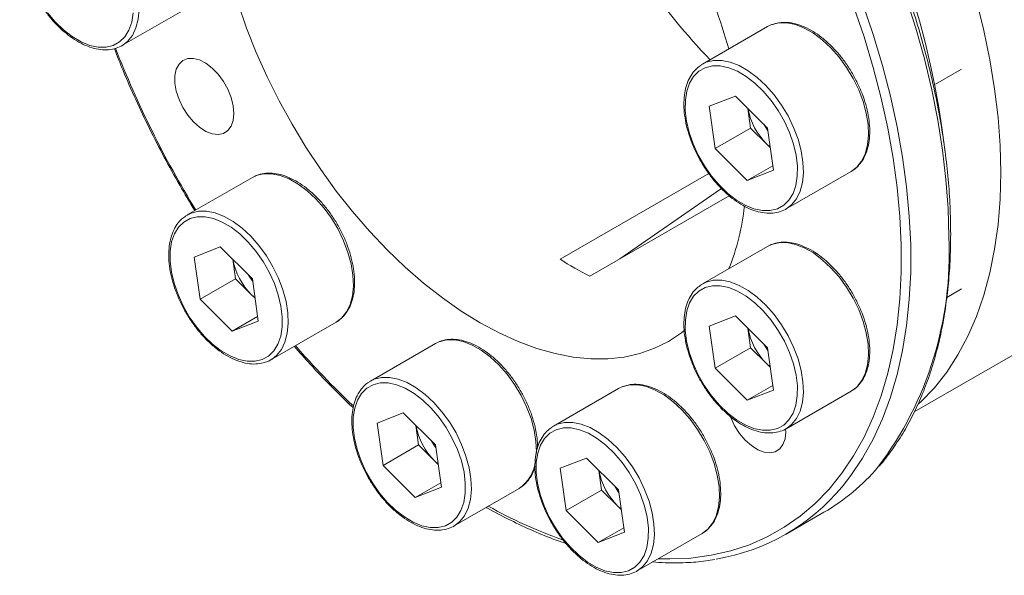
# Model space of a CAD drawing. Header units: millimetres. Extents: x -363 to 1072, y 1435 to 2763.
# Tile 12 of 15: x 437 to 467, y 2706 to 2723. Entities that reach past the tile are written whole.
import ezdxf

# ---------------------------------------------------------------- set-up
doc = ezdxf.new("R2010")
doc.units = ezdxf.units.MM
doc.header["$LTSCALE"] = 5

msp = doc.modelspace()

# ---------------------------------------------------------------- linework, layer by layer
at = {"color": 7, "linetype": 'Continuous', "lineweight": 15}
for p, q in [((440.3955, 2722.0438), (442.3401, 2723.1664)), ((459.688, 2722.6108), (457.7434, 2721.4882)), ((459.8014, 2722.6654), (459.7675, 2722.6512)), ((440.4276, 2722.0633), (440.3955, 2722.0438)), ((457.7041, 2721.4641), (457.8569, 2721.5428)), ((464.7062, 2720.8891), (465.4885, 2721.3407)), ((457.9458, 2720.2288), (458.7276, 2720.5351)), ((458.7276, 2720.5351), (459.6867, 2719.5785)), ((458.1232, 2718.9657), (457.9458, 2720.2288)), ((459.1838, 2719.578), (459.1018, 2720.1618)), ((459.1838, 2719.578), (458.1232, 2718.9657)), ((459.6634, 2719.0997), (459.1838, 2719.578)), ((459.5743, 2719.6906), (459.6985, 2719.4945)), ((459.6867, 2719.5785), (459.864, 2718.3154)), ((459.0823, 2718.0091), (458.1232, 2718.9657)), ((459.7673, 2719.0042), (459.6634, 2719.0997)), ((459.7687, 2718.9947), (459.6634, 2719.0997)), ((459.8452, 2718.4495), (459.0823, 2718.0091)), ((459.864, 2718.3154), (459.0823, 2718.0091)), ((444.2934, 2718.1019), (442.3488, 2716.9793)), ((444.4068, 2718.1565), (444.3729, 2718.1423)), ((453.4889, 2715.6557), (457.9304, 2718.2197)), ((460.2432, 2717.158), (462.1878, 2718.2806)), ((458.5422, 2717.5524), (454.3728, 2715.1454)), ((460.2753, 2717.1775), (460.2432, 2717.158)), ((442.3095, 2716.9552), (442.4623, 2717.0339)), ((442.5512, 2715.7199), (443.333, 2716.0262)), ((443.333, 2716.0262), (444.2921, 2715.0696)), ((459.688, 2716.0388), (457.7434, 2714.9162)), ((459.8014, 2716.0933), (459.7675, 2716.0792)), ((442.7286, 2714.4568), (442.5512, 2715.7199)), ((443.7892, 2715.0691), (443.7073, 2715.6529)), ((443.7892, 2715.0691), (442.7286, 2714.4568)), ((444.2688, 2714.5908), (443.7892, 2715.0691)), ((444.1797, 2715.1817), (444.3039, 2714.9856)), ((444.2921, 2715.0696), (444.4694, 2713.8065)), ((457.7041, 2714.8921), (457.8569, 2714.9708)), ((464.0743, 2711.0874), (470.6137, 2714.8625)), ((465.0431, 2714.5116), (465.4885, 2714.7687)), ((444.3727, 2714.4953), (444.2688, 2714.5908)), ((444.3741, 2714.4858), (444.2688, 2714.5908)), ((443.6877, 2713.5002), (442.7286, 2714.4568)), ((444.4506, 2713.9406), (443.6877, 2713.5002)), ((457.9458, 2713.6567), (458.7276, 2713.9631)), ((458.7276, 2713.9631), (459.6867, 2713.0064)), ((444.4694, 2713.8065), (443.6877, 2713.5002)), ((444.8486, 2712.6491), (446.7932, 2713.7717)), ((458.1232, 2712.3937), (457.9458, 2713.6567)), ((459.1838, 2713.006), (459.1018, 2713.5898)), ((449.7641, 2713.1322), (447.8196, 2712.0097)), ((449.8776, 2713.1868), (449.8437, 2713.1726)), ((459.1838, 2713.006), (458.1232, 2712.3937)), ((459.6634, 2712.5277), (459.1838, 2713.006)), ((459.5743, 2713.1186), (459.6985, 2712.9225)), ((459.6867, 2713.0064), (459.864, 2711.7434)), ((444.8807, 2712.6686), (444.8486, 2712.6491)), ((459.7673, 2712.4322), (459.6634, 2712.5277)), ((459.7687, 2712.4227), (459.6634, 2712.5277)), ((459.0823, 2711.4371), (458.1232, 2712.3937)), ((447.7803, 2711.9855), (447.933, 2712.0642)), ((455.3483, 2711.8401), (455.3144, 2711.8259)), ((459.8452, 2711.8775), (459.0823, 2711.4371)), ((455.2349, 2711.7855), (453.2903, 2710.6629)), ((459.864, 2711.7434), (459.0823, 2711.4371)), ((460.2432, 2710.586), (462.1878, 2711.7085)), ((448.022, 2710.7502), (448.8037, 2711.0565)), ((448.8037, 2711.0565), (449.7629, 2710.0999)), ((448.1993, 2709.4871), (448.022, 2710.7502)), ((449.26, 2710.0994), (449.178, 2710.6832)), ((453.251, 2710.6388), (453.4038, 2710.7175)), ((460.2312, 2710.4951), (460.2287, 2710.5735)), ((460.2753, 2710.6055), (460.2432, 2710.586)), ((449.26, 2710.0994), (448.1993, 2709.4871)), ((449.7395, 2709.6211), (449.26, 2710.0994)), ((449.6505, 2710.212), (449.7746, 2710.0159)), ((449.7629, 2710.0999), (449.9402, 2708.8368)), ((449.1584, 2708.5305), (448.1993, 2709.4871)), ((449.8435, 2709.5256), (449.7395, 2709.6211)), ((449.8448, 2709.5161), (449.7395, 2709.6211)), ((453.4927, 2709.4035), (454.2745, 2709.7098)), ((454.2745, 2709.7098), (455.2336, 2708.7532)), ((453.6701, 2708.1404), (453.4927, 2709.4035)), ((454.7307, 2708.7527), (454.6488, 2709.3365)), ((449.9214, 2708.9709), (449.1584, 2708.5305)), ((449.9402, 2708.8368), (449.1584, 2708.5305)), ((450.3194, 2707.6794), (452.2639, 2708.802)), ((454.7307, 2708.7527), (453.6701, 2708.1404)), ((455.2103, 2708.2744), (454.7307, 2708.7527)), ((455.1212, 2708.8653), (455.2454, 2708.6692)), ((455.2336, 2708.7532), (455.411, 2707.4901)), ((454.6292, 2707.1838), (453.6701, 2708.1404)), ((455.3142, 2708.1789), (455.2103, 2708.2744)), ((455.3156, 2708.1694), (455.2103, 2708.2744)), ((460.2431, 2707.4324), (461.3745, 2708.0855)), ((450.3515, 2707.6989), (450.3194, 2707.6794)), ((455.3921, 2707.6242), (454.6292, 2707.1838)), ((455.411, 2707.4901), (454.6292, 2707.1838)), ((455.7901, 2706.3327), (457.7347, 2707.4553)), ((455.8222, 2706.3522), (455.7901, 2706.3327))]:
    msp.add_line(p, q, dxfattribs=at)
at = {"color": 8, "linetype": 'Continuous', "lineweight": 15}
for p, q in [((459.7675, 2722.6512), (459.688, 2722.6108)), ((444.3729, 2718.1423), (444.2934, 2718.1019)), ((459.7675, 2716.0792), (459.688, 2716.0388)), ((449.8437, 2713.1726), (449.7641, 2713.1322)), ((455.3144, 2711.8259), (455.2349, 2711.7855))]:
    msp.add_line(p, q, dxfattribs=at)
at = {"color": 8, "linetype": 'Continuous', "lineweight": 15, "flags": 128}
for points in [[(438.0092, 2726.4286), (438.2292, 2726.4836), (438.4707, 2726.4853), (438.728, 2726.4336), (438.9951, 2726.3298), (439.2658, 2726.1762), (439.5336, 2725.9766), (439.7923, 2725.7355), (440.0359, 2725.4586), (440.2586, 2725.1525), (440.4552, 2724.8242), (440.6211, 2724.4815), (440.7524, 2724.1324), (440.8461, 2723.7851), (440.8999, 2723.4478), (440.9126, 2723.1283), (440.8839, 2722.8341), (440.8144, 2722.5721), (440.7059, 2722.3485), (440.5607, 2722.1685), (440.4276, 2722.0633)], [(462.5267, 2723.3098), (462.8419, 2722.3799), (463.1199, 2721.452), (463.3599, 2720.5291), (463.5611, 2719.6142), (463.7228, 2718.7102), (463.8445, 2717.82), (463.9259, 2716.9465), (463.9667, 2716.0925), (463.9667, 2715.2606), (463.9259, 2714.4536), (463.8445, 2713.674), (463.7228, 2712.9244), (463.5611, 2712.2072), (463.3599, 2711.5245), (463.1199, 2710.8787), (462.8419, 2710.2718), (462.5267, 2709.7058), (462.1754, 2709.1824), (461.9162, 2708.8514)], [(465.1031, 2716.3267), (465.0827, 2717.17), (465.0216, 2718.0341), (464.92, 2718.9163), (464.7783, 2719.8138), (464.5967, 2720.7236), (464.3761, 2721.6428), (464.117, 2722.5686), (463.8202, 2723.4979)], [(456.4199, 2706.6963), (456.7689, 2706.6903), (457.3957, 2706.7194), (458.0023, 2706.8005), (458.5868, 2706.9334), (459.1473, 2707.1174), (459.682, 2707.3522), (460.1893, 2707.6369), (460.6675, 2707.9706), (461.115, 2708.3523), (461.5304, 2708.7807), (461.9125, 2709.2545), (462.2599, 2709.7721), (462.5716, 2710.3318), (462.8465, 2710.932), (463.0838, 2711.5706), (463.2828, 2712.2457), (463.4427, 2712.955), (463.5631, 2713.6963), (463.6436, 2714.4671), (463.6839, 2715.2652), (463.6839, 2716.0878), (463.6436, 2716.9324), (463.5631, 2717.7962), (463.4427, 2718.6764), (463.2828, 2719.5704), (463.0838, 2720.4751), (462.8465, 2721.3877), (462.5716, 2722.3053), (462.2599, 2723.225)], [(462.1878, 2718.2806), (462.3529, 2718.4053), (462.4981, 2718.5853), (462.6067, 2718.8089), (462.6761, 2719.0708), (462.7048, 2719.365), (462.6921, 2719.6845), (462.6383, 2720.0219), (462.5447, 2720.3692), (462.4133, 2720.7183), (462.2474, 2721.061), (462.0508, 2721.3892), (461.8281, 2721.6954), (461.5845, 2721.9722), (461.3258, 2722.2133), (461.058, 2722.413), (460.7873, 2722.5665), (460.5202, 2722.6703), (460.2629, 2722.722), (460.0214, 2722.7204), (459.8014, 2722.6654)], [(457.8569, 2721.5428), (458.0769, 2721.5978), (458.3184, 2721.5995), (458.5757, 2721.5478), (458.8428, 2721.444), (459.1134, 2721.2904), (459.3812, 2721.0908), (459.64, 2720.8497), (459.8835, 2720.5728), (460.1062, 2720.2667), (460.3028, 2719.9384), (460.4688, 2719.5957), (460.6001, 2719.2466), (460.6938, 2718.8993), (460.7476, 2718.562), (460.7603, 2718.2425), (460.7316, 2717.9483), (460.6621, 2717.6863), (460.5535, 2717.4627), (460.4084, 2717.2827), (460.2753, 2717.1775)], [(446.7932, 2713.7717), (446.9583, 2713.8964), (447.1035, 2714.0764), (447.2121, 2714.3), (447.2815, 2714.5619), (447.3102, 2714.8561), (447.2975, 2715.1756), (447.2437, 2715.513), (447.1501, 2715.8603), (447.0187, 2716.2094), (446.8528, 2716.5521), (446.6562, 2716.8803), (446.4335, 2717.1865), (446.1899, 2717.4633), (445.9312, 2717.7044), (445.6634, 2717.9041), (445.3927, 2718.0576), (445.1256, 2718.1614), (444.8683, 2718.2131), (444.6268, 2718.2115), (444.4068, 2718.1565)], [(442.4623, 2717.0339), (442.6823, 2717.0889), (442.9238, 2717.0906), (443.1811, 2717.0389), (443.4482, 2716.9351), (443.7188, 2716.7815), (443.9866, 2716.5819), (444.2454, 2716.3408), (444.4889, 2716.0639), (444.7116, 2715.7578), (444.9083, 2715.4295), (445.0742, 2715.0868), (445.2055, 2714.7377), (445.2992, 2714.3904), (445.353, 2714.0531), (445.3657, 2713.7336), (445.337, 2713.4394), (445.2675, 2713.1774), (445.1589, 2712.9538), (445.0138, 2712.7738), (444.8807, 2712.6686)], [(462.1878, 2711.7085), (462.3529, 2711.8333), (462.4981, 2712.0133), (462.6067, 2712.2369), (462.6761, 2712.4988), (462.7048, 2712.793), (462.6921, 2713.1125), (462.6383, 2713.4499), (462.5447, 2713.7972), (462.4133, 2714.1463), (462.2474, 2714.4889), (462.0508, 2714.8172), (461.8281, 2715.1234), (461.5845, 2715.4002), (461.3258, 2715.6413), (461.058, 2715.841), (460.7873, 2715.9945), (460.5202, 2716.0983), (460.2629, 2716.15), (460.0214, 2716.1483), (459.8014, 2716.0933)], [(457.8569, 2714.9708), (458.0769, 2715.0258), (458.3184, 2715.0274), (458.5757, 2714.9758), (458.8428, 2714.8719), (459.1134, 2714.7184), (459.3812, 2714.5188), (459.64, 2714.2777), (459.8835, 2714.0008), (460.1062, 2713.6947), (460.3028, 2713.3664), (460.4688, 2713.0237), (460.6001, 2712.6746), (460.6938, 2712.3273), (460.7476, 2711.99), (460.7603, 2711.6705), (460.7316, 2711.3763), (460.6621, 2711.1143), (460.5535, 2710.8907), (460.4084, 2710.7107), (460.2753, 2710.6055)], [(452.7787, 2709.8287), (452.781, 2709.8864), (452.7683, 2710.2059), (452.7145, 2710.5433), (452.6208, 2710.8906), (452.4895, 2711.2397), (452.3236, 2711.5824), (452.1269, 2711.9106), (451.9042, 2712.2168), (451.6607, 2712.4937), (451.402, 2712.7347), (451.1341, 2712.9344), (450.8635, 2713.0879), (450.5964, 2713.1917), (450.3391, 2713.2434), (450.0976, 2713.2418), (449.8776, 2713.1868)], [(447.933, 2712.0642), (448.153, 2712.1192), (448.3945, 2712.1209), (448.6519, 2712.0692), (448.919, 2711.9654), (449.1896, 2711.8118), (449.4574, 2711.6122), (449.7161, 2711.3711), (449.9597, 2711.0942), (450.1824, 2710.7881), (450.379, 2710.4598), (450.5449, 2710.1171), (450.6763, 2709.768), (450.7699, 2709.4207), (450.8238, 2709.0834), (450.8365, 2708.7639), (450.8077, 2708.4697), (450.7383, 2708.2077), (450.6297, 2707.9841), (450.4846, 2707.8041), (450.3515, 2707.6989)], [(457.7347, 2707.4553), (457.8999, 2707.58), (458.045, 2707.76), (458.1536, 2707.9836), (458.223, 2708.2455), (458.2518, 2708.5397), (458.2391, 2708.8592), (458.1852, 2709.1966), (458.0916, 2709.5439), (457.9602, 2709.893), (457.7943, 2710.2357), (457.5977, 2710.5639), (457.375, 2710.8701), (457.1314, 2711.1469), (456.8727, 2711.388), (456.6049, 2711.5877), (456.3343, 2711.7412), (456.0672, 2711.845), (455.8098, 2711.8967), (455.5683, 2711.8951), (455.3483, 2711.8401)], [(453.4038, 2710.7175), (453.6238, 2710.7725), (453.8653, 2710.7742), (454.1226, 2710.7225), (454.3897, 2710.6187), (454.6603, 2710.4651), (454.9282, 2710.2655), (455.1869, 2710.0244), (455.4305, 2709.7475), (455.6532, 2709.4414), (455.8498, 2709.1131), (456.0157, 2708.7704), (456.147, 2708.4213), (456.2407, 2708.074), (456.2945, 2707.7367), (456.3072, 2707.4172), (456.2785, 2707.123), (456.209, 2706.861), (456.1005, 2706.6374), (455.9553, 2706.4574), (455.8222, 2706.3522)]]:
    msp.add_lwpolyline(points, dxfattribs=at)
at = {"color": 7, "linetype": 'Continuous', "lineweight": 15, "flags": 128}
for points in [[(443.8663, 2723.3009), (444.1205, 2722.5678), (444.4103, 2721.8365), (444.7341, 2721.1109), (445.0905, 2720.3946), (445.4774, 2719.6913), (445.893, 2719.0045), (446.3352, 2718.3378), (446.8016, 2717.6946), (447.29, 2717.078), (447.7978, 2716.4914), (448.3224, 2715.9376), (448.8612, 2715.4194), (449.4115, 2714.9396), (449.9703, 2714.5006), (450.5349, 2714.1045), (451.1024, 2713.7535), (451.6699, 2713.4493), (452.2345, 2713.1935), (452.7934, 2712.9873), (453.3436, 2712.8318), (453.8824, 2712.7279), (454.407, 2712.6759), (454.9148, 2712.6763), (455.4032, 2712.729), (455.8696, 2712.8337), (456.3118, 2712.9899), (456.7274, 2713.1968), (457.1144, 2713.4534), (457.2107, 2713.5286)], [(466.6588, 2718.2453), (466.6383, 2719.0597), (466.5772, 2719.8949), (466.4754, 2720.748), (466.3335, 2721.6161), (466.1519, 2722.4961), (465.9312, 2723.385)], [(438.1675, 2723.0268), (438.4012, 2722.7514), (438.6512, 2722.5106), (438.9111, 2722.3104), (439.1746, 2722.1556), (439.4352, 2722.0502), (439.6865, 2721.9966), (439.9224, 2721.9963), (440.1369, 2722.0492), (440.3248, 2722.154), (440.4815, 2722.3082), (440.6032, 2722.5079), (440.6868, 2722.7482), (440.7303, 2723.0233)], [(443.7414, 2720.0145), (443.7207, 2720.2459), (443.6597, 2720.4902), (443.5611, 2720.7362), (443.4297, 2720.9724), (443.2715, 2721.1875), (443.0939, 2721.3717), (442.9053, 2721.5163), (442.7145, 2721.6145), (442.5303, 2721.6618), (442.3615, 2721.6559), (442.2158, 2721.5971), (442.1001, 2721.4882), (442.0199, 2721.3342), (441.9788, 2721.1424), (441.9788, 2720.9217), (442.0199, 2720.6824), (442.1001, 2720.4358), (442.2158, 2720.1933), (442.3615, 2719.9663), (442.5303, 2719.7654), (442.7145, 2719.6001), (442.9053, 2719.478), (443.0939, 2719.4048), (443.2715, 2719.384), (443.4297, 2719.4165), (443.5611, 2719.5009), (443.6597, 2719.6331), (443.7207, 2719.807), (443.7414, 2720.0145)], [(457.8253, 2721.3808), (457.6374, 2721.276), (457.4806, 2721.1218), (457.359, 2720.9221), (457.2754, 2720.6818), (457.2319, 2720.4067), (457.2296, 2720.1037), (457.2686, 2719.7803), (457.3479, 2719.4443), (457.4655, 2719.1041), (457.6186, 2718.768), (457.8033, 2718.4443), (458.0151, 2718.141), (458.2489, 2717.8656), (458.4988, 2717.6248), (458.7587, 2717.4246), (459.0223, 2717.2698), (459.2829, 2717.1644), (459.5342, 2717.1108), (459.77, 2717.1105), (459.9845, 2717.1634), (460.1725, 2717.2682), (460.3292, 2717.4224), (460.4509, 2717.6221), (460.5345, 2717.8624), (460.5779, 2718.1375), (460.5802, 2718.4405), (460.5412, 2718.7639), (460.4619, 2719.0999), (460.3443, 2719.4401), (460.1913, 2719.7762), (460.0066, 2720.0999), (459.7947, 2720.4032), (459.5609, 2720.6786), (459.311, 2720.9194), (459.0511, 2721.1196), (458.7876, 2721.2744), (458.527, 2721.3798), (458.2756, 2721.4334), (458.0398, 2721.4337), (457.8253, 2721.3808)], [(464.2046, 2711.3259), (464.2726, 2711.3899), (464.6747, 2711.8129), (465.0429, 2712.2817), (465.3757, 2712.7946), (465.6722, 2713.3498), (465.9312, 2713.9455), (466.1519, 2714.5796), (466.3335, 2715.2499), (466.4754, 2715.9541), (466.5772, 2716.6898), (466.6383, 2717.4544), (466.6588, 2718.2453)], [(458.308, 2717.7684), (458.1554, 2717.6627), (455.2698, 2715.6632)], [(442.4307, 2716.8719), (442.2428, 2716.7671), (442.086, 2716.6129), (441.9644, 2716.4132), (441.8808, 2716.1729), (441.8373, 2715.8978), (441.8351, 2715.5948), (441.874, 2715.2714), (441.9533, 2714.9354), (442.0709, 2714.5952), (442.224, 2714.2591), (442.4087, 2713.9354), (442.6205, 2713.6321), (442.8543, 2713.3567), (443.1042, 2713.1159), (443.3641, 2712.9157), (443.6277, 2712.7609), (443.8883, 2712.6555), (444.1396, 2712.6019), (444.3754, 2712.6016), (444.59, 2712.6545), (444.7779, 2712.7593), (444.9346, 2712.9135), (445.0563, 2713.1132), (445.1399, 2713.3535), (445.1833, 2713.6286), (445.1856, 2713.9316), (445.1466, 2714.255), (445.0674, 2714.591), (444.9497, 2714.9312), (444.7967, 2715.2673), (444.612, 2715.591), (444.4001, 2715.8943), (444.1663, 2716.1697), (443.9164, 2716.4105), (443.6565, 2716.6107), (443.393, 2716.7655), (443.1324, 2716.8709), (442.8811, 2716.9245), (442.6452, 2716.9248), (442.4307, 2716.8719)], [(457.8253, 2714.8088), (457.6374, 2714.704), (457.4806, 2714.5498), (457.359, 2714.3501), (457.2754, 2714.1097), (457.2319, 2713.8347), (457.2296, 2713.5317), (457.2686, 2713.2082), (457.3479, 2712.8723), (457.4655, 2712.532), (457.6186, 2712.196), (457.8033, 2711.8723), (458.0151, 2711.569), (458.2489, 2711.2936), (458.4988, 2711.0528), (458.7587, 2710.8525), (459.0223, 2710.6978), (459.2829, 2710.5924), (459.5342, 2710.5388), (459.77, 2710.5385), (459.9845, 2710.5914), (460.1725, 2710.6962), (460.3292, 2710.8504), (460.4509, 2711.0501), (460.5345, 2711.2904), (460.5779, 2711.5655), (460.5802, 2711.8685), (460.5412, 2712.1919), (460.4619, 2712.5279), (460.3443, 2712.8681), (460.1913, 2713.2042), (460.0066, 2713.5279), (459.7947, 2713.8311), (459.5609, 2714.1066), (459.311, 2714.3474), (459.0511, 2714.5476), (458.7876, 2714.7024), (458.527, 2714.8078), (458.2756, 2714.8613), (458.0398, 2714.8617), (457.8253, 2714.8088)], [(447.9015, 2711.9022), (447.7135, 2711.7974), (447.5568, 2711.6432), (447.4351, 2711.4435), (447.3515, 2711.2032), (447.3081, 2710.9281), (447.3058, 2710.6251), (447.3448, 2710.3017), (447.4241, 2709.9657), (447.5417, 2709.6255), (447.6947, 2709.2894), (447.8795, 2708.9657), (448.0913, 2708.6624), (448.3251, 2708.387), (448.575, 2708.1462), (448.8349, 2707.946), (449.0984, 2707.7912), (449.359, 2707.6858), (449.6104, 2707.6322), (449.8462, 2707.6319), (450.0607, 2707.6848), (450.2487, 2707.7896), (450.4054, 2707.9438), (450.527, 2708.1435), (450.6106, 2708.3838), (450.6541, 2708.6589), (450.6564, 2708.9619), (450.6174, 2709.2853), (450.5381, 2709.6213), (450.4205, 2709.9615), (450.2674, 2710.2976), (450.0827, 2710.6213), (449.8709, 2710.9246), (449.6371, 2711.2), (449.3872, 2711.4408), (449.1273, 2711.641), (448.8638, 2711.7958), (448.6031, 2711.9012), (448.3518, 2711.9548), (448.116, 2711.9551), (447.9015, 2711.9022)], [(458.5806, 2710.9401), (458.59, 2710.9164), (458.7056, 2710.6739), (458.8513, 2710.4469), (459.0202, 2710.2461), (459.2043, 2710.0807), (459.3952, 2709.9586), (459.5838, 2709.8854), (459.7613, 2709.8646), (459.9195, 2709.8971), (460.051, 2709.9815), (460.1495, 2710.1137), (460.2105, 2710.2876), (460.2312, 2710.4951)], [(453.3722, 2710.5555), (453.1843, 2710.4507), (453.0276, 2710.2965), (452.9059, 2710.0968), (452.8223, 2709.8565), (452.7788, 2709.5814), (452.7766, 2709.2784), (452.8156, 2708.955), (452.8948, 2708.619), (453.0124, 2708.2788), (453.1655, 2707.9427), (453.3502, 2707.619), (453.5621, 2707.3157), (453.7958, 2707.0403), (454.0457, 2706.7995), (454.3057, 2706.5993), (454.5692, 2706.4445), (454.8298, 2706.3391), (455.0811, 2706.2855), (455.3169, 2706.2852), (455.5315, 2706.3381), (455.7194, 2706.4429), (455.8761, 2706.5971), (455.9978, 2706.7968), (456.0814, 2707.0371), (456.1248, 2707.3122), (456.1271, 2707.6152), (456.0881, 2707.9386), (456.0089, 2708.2746), (455.8913, 2708.6148), (455.7382, 2708.9509), (455.5535, 2709.2746), (455.3416, 2709.5779), (455.1079, 2709.8533), (454.8579, 2710.0941), (454.598, 2710.2943), (454.3345, 2710.4491), (454.0739, 2710.5545), (453.8226, 2710.6081), (453.5867, 2710.6084), (453.3722, 2710.5555)]]:
    msp.add_lwpolyline(points, dxfattribs=at)
at = {"color": 7, "linetype": 'Continuous', "lineweight": 15}
for centre, radius, start, end in [((438.6, 2715.7347), 26.5814, 6.75411, 52.48716), ((440.5098, 2716.8046), 18.7378, 15.91301, 32.4528), ((471.4853, 2734.7007), 18.8041, 205.30482, 224.0699), ((461.1161, 2720.5458), 2.0497, 190.82316, 224.86904), ((451.9038, 2718.002), 7.1326, 338.36816, 353.88524), ((445.7215, 2716.0369), 2.0497, 190.82321, 224.86904), ((459.2248, 2724.5709), 10.601, 237.24359, 242.76178), ((461.1161, 2713.9738), 2.0497, 190.82316, 224.86905), ((451.1922, 2711.0672), 2.0497, 190.82324, 224.86897), ((456.663, 2709.7205), 2.0497, 190.82316, 224.86908), ((458.247, 2713.467), 6.2242, 300.16285, 319.61815), ((457.1561, 2712.7795), 6.1716, 279.30983, 320.46977)]:
    msp.add_arc(centre, radius, start, end, dxfattribs=at)
at = {"color": 8, "linetype": 'Continuous', "lineweight": 15}
for centre, radius, start, end in [((468.4473, 2732.9641), 30.3112, 201.27806, 211.50102), ((454.5453, 2715.7957), 10.5712, 323.00463, 2.87946), ((465.2573, 2730.2799), 26.1436, 221.16977, 226.65846), ((451.6071, 2709.7561), 1.1583, 304.54351, 353.77152), ((458.2002, 2720.4776), 14.0026, 240.67285, 250.64894)]:
    msp.add_arc(centre, radius, start, end, dxfattribs=at)
at = {"color": 7, "linetype": 'Continuous', "lineweight": 15}
for points, knots in [([(465.1617, 2716.4083), (465.1607, 2716.5475), (465.1577, 2716.9507), (465.1248, 2717.6332), (465.051, 2718.4596), (464.9406, 2719.3009), (464.7943, 2720.1546), (464.6126, 2721.0181), (464.396, 2721.8891), (464.1452, 2722.7651), (463.8608, 2723.6437), (463.5438, 2724.5222), (463.1949, 2725.3983), (462.8153, 2726.2695), (462.406, 2727.1332), (461.9682, 2727.9871), (461.5031, 2728.8287), (461.0121, 2729.6557), (460.4965, 2730.4657), (459.9578, 2731.2563), (459.3975, 2732.0254), (458.8172, 2732.7708), (458.2186, 2733.4903), (457.6033, 2734.1819), (456.9731, 2734.8436), (456.3296, 2735.4735), (455.6749, 2736.0699), (455.0105, 2736.6309), (454.3385, 2737.1551), (453.6607, 2737.6408), (452.979, 2738.0867), (452.2952, 2738.4915), (451.6114, 2738.8539), (450.9295, 2739.1729), (450.2513, 2739.4474), (449.5788, 2739.6766), (448.914, 2739.8598), (448.2588, 2739.9965), (447.6153, 2740.0859), (446.985, 2740.1286), (446.3712, 2740.1213), (445.8752, 2740.084), (445.5915, 2740.0315), (445.4998, 2740.0145)], [0, 0, 0, 0, 0.0131775, 0.0381946, 0.0632106, 0.0882236, 0.1132332, 0.1382393, 0.1632418, 0.188241, 0.2132371, 0.2382304, 0.2632215, 0.2882106, 0.3131982, 0.3381848, 0.3631708, 0.3881567, 0.4131429, 0.4381297, 0.4631176, 0.4881071, 0.5130987, 0.5380928, 0.5630897, 0.5880901, 0.6130942, 0.6381024, 0.6631148, 0.6881317, 0.7131528, 0.738178, 0.7632064, 0.7882369, 0.8132672, 0.8382942, 0.8633144, 0.8883228, 0.9133137, 0.9382808, 0.9632173, 0.9881173, 1, 1, 1, 1]), ([(437.8554, 2726.3428), (437.8134, 2726.3151), (437.711, 2726.2475), (437.5817, 2726.0916), (437.4667, 2725.8871), (437.3872, 2725.6469), (437.3434, 2725.3769), (437.3371, 2725.0818), (437.3682, 2724.7685), (437.436, 2724.4438), (437.5388, 2724.1146), (437.6741, 2723.7875), (437.8393, 2723.469), (438.0308, 2723.1655), (438.2449, 2722.8831), (438.4775, 2722.6275), (438.724, 2722.404), (438.9799, 2722.2171), (439.2406, 2722.0712), (439.501, 2721.9697), (439.7557, 2721.9162), (439.9997, 2721.911), (440.2222, 2721.9608), (440.3671, 2722.0154), (440.4273, 2722.064), (440.4302, 2722.0663)], [0, 0, 0, 0, 0.0307012, 0.0749277, 0.1195359, 0.1648614, 0.2108321, 0.2571723, 0.3036327, 0.3500605, 0.3964281, 0.4427428, 0.489026, 0.5353049, 0.5816033, 0.6279462, 0.6743632, 0.7208812, 0.7675146, 0.8142433, 0.8609181, 0.9072563, 0.9529054, 0.9977183, 1, 1, 1, 1]), ([(462.19, 2718.2851), (462.1979, 2718.2886), (462.2719, 2718.3222), (462.3877, 2718.4285), (462.5299, 2718.6019), (462.6363, 2718.8161), (462.7088, 2719.0625), (462.7446, 2719.3385), (462.743, 2719.6379), (462.7039, 2719.9542), (462.6285, 2720.2804), (462.5187, 2720.6098), (462.3767, 2720.9356), (462.2057, 2721.2514), (462.009, 2721.551), (461.7906, 2721.8281), (461.5548, 2722.0773), (461.3058, 2722.2935), (461.0485, 2722.472), (460.7875, 2722.6088), (460.5277, 2722.7005), (460.2752, 2722.7431), (460.0322, 2722.7394), (459.8859, 2722.6937), (459.8126, 2722.6708)], [0, 0, 0, 0, 0.0054538, 0.0509768, 0.0964686, 0.1424616, 0.1892073, 0.2365638, 0.2842386, 0.3319908, 0.3796987, 0.4273444, 0.4749396, 0.5225081, 0.5700781, 0.6176726, 0.6653193, 0.7130486, 0.7608864, 0.8088424, 0.8568814, 0.9048111, 0.9523179, 1, 1, 1, 1]), ([(440.1676, 2721.9551), (440.2534, 2721.7359), (440.4535, 2721.2246), (440.8044, 2720.4263), (441.2127, 2719.5623), (441.6512, 2718.7088), (442.1023, 2717.8882), (442.4199, 2717.361), (442.5721, 2717.1083)], [0, 0, 0, 0, 0.1323175, 0.3086636, 0.4849994, 0.6613278, 0.837652, 1, 1, 1, 1]), ([(457.703, 2721.457), (457.6611, 2721.4293), (457.5586, 2721.3617), (457.4294, 2721.2058), (457.3144, 2721.0013), (457.2348, 2720.7611), (457.1911, 2720.4911), (457.1847, 2720.1961), (457.2159, 2719.8827), (457.2837, 2719.558), (457.3864, 2719.2288), (457.5218, 2718.9017), (457.6869, 2718.5832), (457.8785, 2718.2797), (458.0926, 2717.9973), (458.3251, 2717.7417), (458.5717, 2717.5182), (458.8276, 2717.3313), (459.0882, 2717.1854), (459.3487, 2717.0839), (459.6034, 2717.0304), (459.8473, 2717.0252), (460.0699, 2717.075), (460.2148, 2717.1296), (460.275, 2717.1782), (460.2779, 2717.1805)], [0, 0, 0, 0, 0.0307013, 0.0749278, 0.1195359, 0.1648615, 0.2108321, 0.2571724, 0.3036327, 0.3500605, 0.3964281, 0.4427428, 0.4890262, 0.5353049, 0.5816033, 0.6279462, 0.6743632, 0.7208812, 0.7675146, 0.8142433, 0.8609182, 0.9072563, 0.9529055, 0.9977183, 1, 1, 1, 1]), ([(446.7954, 2713.7762), (446.8034, 2713.7797), (446.8773, 2713.8133), (446.9931, 2713.9196), (447.1353, 2714.093), (447.2417, 2714.3072), (447.3142, 2714.5536), (447.35, 2714.8296), (447.3484, 2715.129), (447.3093, 2715.4453), (447.2339, 2715.7715), (447.1241, 2716.1009), (446.9821, 2716.4267), (446.8111, 2716.7425), (446.6144, 2717.0421), (446.3961, 2717.3192), (446.1602, 2717.5684), (445.9112, 2717.7846), (445.6539, 2717.9631), (445.3929, 2718.0999), (445.1331, 2718.1916), (444.8806, 2718.2342), (444.6376, 2718.2305), (444.4913, 2718.1848), (444.418, 2718.1619)], [0, 0, 0, 0, 0.0054538, 0.0509768, 0.0964686, 0.1424616, 0.1892074, 0.2365638, 0.2842386, 0.3319908, 0.3796987, 0.4273444, 0.4749396, 0.5225081, 0.5700781, 0.6176727, 0.6653193, 0.7130486, 0.7608864, 0.8088424, 0.8568814, 0.9048111, 0.952318, 1, 1, 1, 1]), ([(442.3085, 2716.9481), (442.2665, 2716.9204), (442.164, 2716.8528), (442.0348, 2716.6969), (441.9198, 2716.4924), (441.8402, 2716.2522), (441.7965, 2715.9822), (441.7901, 2715.6871), (441.8213, 2715.3738), (441.8891, 2715.0491), (441.9918, 2714.7199), (442.1272, 2714.3928), (442.2923, 2714.0743), (442.4839, 2713.7708), (442.698, 2713.4884), (442.9306, 2713.2328), (443.1771, 2713.0093), (443.433, 2712.8224), (443.6936, 2712.6765), (443.9541, 2712.575), (444.2088, 2712.5215), (444.4528, 2712.5163), (444.6753, 2712.5661), (444.8202, 2712.6207), (444.8804, 2712.6693), (444.8833, 2712.6716)], [0, 0, 0, 0, 0.0307012, 0.0749276, 0.1195358, 0.1648614, 0.2108321, 0.2571723, 0.3036327, 0.3500605, 0.396428, 0.4427428, 0.4890261, 0.5353049, 0.5816033, 0.6279462, 0.6743632, 0.7208812, 0.7675146, 0.8142432, 0.8609181, 0.9072562, 0.9529054, 0.9977183, 1, 1, 1, 1]), ([(463.0217, 2709.4632), (463.0264, 2709.4682), (463.1623, 2709.6142), (463.4015, 2709.9388), (463.7356, 2710.4386), (464.0336, 2710.9811), (464.2992, 2711.5588), (464.5304, 2712.1717), (464.7267, 2712.8176), (464.8874, 2713.4946), (465.0123, 2714.2007), (465.1002, 2714.9342), (465.1525, 2715.6695), (465.1587, 2716.1695), (465.1617, 2716.4083)], [0, 0, 0, 0, 0.00320043, 0.09397615, 0.18489272, 0.27595671, 0.36716114, 0.45848955, 0.54992031, 0.64143039, 0.73299804, 0.82460419, 0.91623325, 1, 1, 1, 1]), ([(462.19, 2711.713), (462.1979, 2711.7166), (462.2719, 2711.7501), (462.3877, 2711.8565), (462.5299, 2712.0298), (462.6363, 2712.2441), (462.7088, 2712.4904), (462.7446, 2712.7664), (462.743, 2713.0659), (462.7039, 2713.3822), (462.6285, 2713.7084), (462.5187, 2714.0377), (462.3767, 2714.3636), (462.2057, 2714.6794), (462.009, 2714.9789), (461.7906, 2715.2561), (461.5548, 2715.5053), (461.3058, 2715.7215), (461.0485, 2715.9), (460.7875, 2716.0367), (460.5277, 2716.1285), (460.2752, 2716.1711), (460.0322, 2716.1674), (459.8859, 2716.1217), (459.8126, 2716.0987)], [0, 0, 0, 0, 0.0054538, 0.0509769, 0.0964686, 0.1424616, 0.1892073, 0.2365638, 0.2842386, 0.3319907, 0.3796987, 0.4273444, 0.4749396, 0.522508, 0.5700781, 0.6176726, 0.6653193, 0.7130486, 0.7608863, 0.8088424, 0.8568814, 0.9048111, 0.9523179, 1, 1, 1, 1]), ([(457.703, 2714.885), (457.6611, 2714.8573), (457.5586, 2714.7897), (457.4294, 2714.6338), (457.3144, 2714.4293), (457.2348, 2714.1891), (457.1911, 2713.9191), (457.1847, 2713.624), (457.2159, 2713.3107), (457.2837, 2712.986), (457.3864, 2712.6568), (457.5218, 2712.3297), (457.6869, 2712.0112), (457.8785, 2711.7077), (458.0926, 2711.4253), (458.3251, 2711.1697), (458.5717, 2710.9461), (458.8276, 2710.7593), (459.0882, 2710.6134), (459.3487, 2710.5119), (459.6034, 2710.4584), (459.8473, 2710.4532), (460.0699, 2710.503), (460.2148, 2710.5576), (460.275, 2710.6062), (460.2779, 2710.6085)], [0, 0, 0, 0, 0.0307013, 0.0749277, 0.1195359, 0.1648614, 0.2108321, 0.2571723, 0.3036327, 0.3500605, 0.3964281, 0.4427428, 0.4890261, 0.5353049, 0.5816033, 0.6279462, 0.6743632, 0.7208812, 0.7675146, 0.8142433, 0.8609181, 0.9072563, 0.9529055, 0.9977183, 1, 1, 1, 1]), ([(445.5447, 2713.0509), (445.7018, 2712.872), (446.0628, 2712.4606), (446.6471, 2711.8552), (447.0782, 2711.4216), (447.3016, 2711.2183), (447.3067, 2711.2136)], [0, 0, 0, 0, 0.27554711, 0.63350754, 0.99151623, 1, 1, 1, 1]), ([(452.8137, 2710.0091), (452.8143, 2710.0596), (452.8163, 2710.2091), (452.7789, 2710.4762), (452.705, 2710.8017), (452.5947, 2711.1312), (452.4529, 2711.457), (452.2819, 2711.7728), (452.0852, 2712.0724), (451.8668, 2712.3495), (451.6309, 2712.5988), (451.382, 2712.8149), (451.1247, 2712.9934), (450.8637, 2713.1302), (450.6039, 2713.2219), (450.3513, 2713.2645), (450.1084, 2713.2608), (449.9621, 2713.2151), (449.8888, 2713.1922)], [0, 0, 0, 0, 0.0329012, 0.0974214, 0.1618819, 0.2262581, 0.2905662, 0.3548384, 0.4191123, 0.4834196, 0.5477972, 0.6122865, 0.6769223, 0.7417181, 0.8066257, 0.8713858, 0.9355745, 1, 1, 1, 1]), ([(447.7792, 2711.9784), (447.7372, 2711.9507), (447.6348, 2711.8831), (447.5055, 2711.7272), (447.3906, 2711.5227), (447.311, 2711.2825), (447.2672, 2711.0125), (447.2609, 2710.7175), (447.2921, 2710.4041), (447.3599, 2710.0795), (447.4626, 2709.7502), (447.598, 2709.4231), (447.7631, 2709.1046), (447.9546, 2708.8011), (448.1688, 2708.5187), (448.4013, 2708.2631), (448.6478, 2708.0396), (448.9038, 2707.8527), (449.1644, 2707.7068), (449.4249, 2707.6053), (449.6795, 2707.5518), (449.9235, 2707.5466), (450.1461, 2707.5964), (450.2909, 2707.651), (450.3511, 2707.6996), (450.354, 2707.7019)], [0, 0, 0, 0, 0.0307012, 0.0749277, 0.1195359, 0.1648613, 0.2108321, 0.2571723, 0.3036327, 0.3500605, 0.3964281, 0.4427427, 0.4890262, 0.5353049, 0.5816033, 0.6279462, 0.6743632, 0.7208812, 0.7675146, 0.8142433, 0.8609182, 0.9072563, 0.9529053, 0.9977183, 1, 1, 1, 1]), ([(457.737, 2707.4598), (457.7449, 2707.4633), (457.8189, 2707.4969), (457.9346, 2707.6032), (458.0768, 2707.7766), (458.1833, 2707.9908), (458.2557, 2708.2372), (458.2915, 2708.5131), (458.2899, 2708.8126), (458.2508, 2709.1289), (458.1755, 2709.4551), (458.0656, 2709.7844), (457.9237, 2710.1103), (457.7526, 2710.4261), (457.556, 2710.7257), (457.3376, 2711.0028), (457.1017, 2711.252), (456.8528, 2711.4682), (456.5954, 2711.6467), (456.3344, 2711.7835), (456.0746, 2711.8752), (455.8221, 2711.9178), (455.5792, 2711.9141), (455.4328, 2711.8684), (455.3595, 2711.8455)], [0, 0, 0, 0, 0.00545376, 0.05097682, 0.09646861, 0.14246155, 0.18920736, 0.23656379, 0.2842386, 0.33199082, 0.37969869, 0.42734433, 0.47493958, 0.52250809, 0.57007808, 0.61767261, 0.66531934, 0.71304861, 0.76088635, 0.80884243, 0.85688138, 0.9048111, 0.95231795, 1, 1, 1, 1]), ([(453.25, 2710.6317), (453.208, 2710.604), (453.1056, 2710.5364), (452.9763, 2710.3805), (452.8613, 2710.176), (452.7818, 2709.9358), (452.738, 2709.6658), (452.7316, 2709.3707), (452.7628, 2709.0574), (452.8306, 2708.7327), (452.9334, 2708.4035), (453.0687, 2708.0764), (453.2339, 2707.7579), (453.4254, 2707.4544), (453.6395, 2707.172), (453.8721, 2706.9164), (454.1186, 2706.6929), (454.3745, 2706.506), (454.6352, 2706.3601), (454.8956, 2706.2586), (455.1503, 2706.2051), (455.3943, 2706.1999), (455.6168, 2706.2497), (455.7617, 2706.3043), (455.8219, 2706.3529), (455.8248, 2706.3552)], [0, 0, 0, 0, 0.0307012, 0.0749277, 0.1195358, 0.1648614, 0.2108321, 0.2571723, 0.3036327, 0.3500605, 0.396428, 0.4427428, 0.4890261, 0.5353049, 0.5816033, 0.6279461, 0.6743632, 0.7208812, 0.7675146, 0.8142433, 0.8609181, 0.9072562, 0.9529055, 0.9977183, 1, 1, 1, 1]), ([(452.2662, 2708.8065), (452.2741, 2708.8101), (452.3481, 2708.8436), (452.4642, 2708.9496), (452.6048, 2709.1242), (452.6968, 2709.296), (452.7294, 2709.4168), (452.7398, 2709.4556)], [0, 0, 0, 0, 0.0332098, 0.3104161, 0.5874309, 0.8674979, 1, 1, 1, 1]), ([(451.2827, 2708.2355), (451.2964, 2708.2274), (451.5379, 2708.0841), (452.0077, 2707.8442), (452.6893, 2707.5236), (453.2416, 2707.295), (453.5637, 2707.1879), (453.6619, 2707.1552)], [0, 0, 0, 0, 0.0171643, 0.3029449, 0.5887493, 0.8745516, 1, 1, 1, 1]), ([(456.2542, 2706.6006), (456.3805, 2706.5906), (456.7173, 2706.5639), (457.2474, 2706.5758), (457.7402, 2706.6111), (458.0204, 2706.663), (458.1085, 2706.6793)], [0, 0, 0, 0, 0.1962801, 0.5234412, 0.8501228, 1, 1, 1, 1])]:
    msp.add_open_spline(points, degree=3, knots=knots, dxfattribs=at)

doc.saveas('drawing.dxf')
